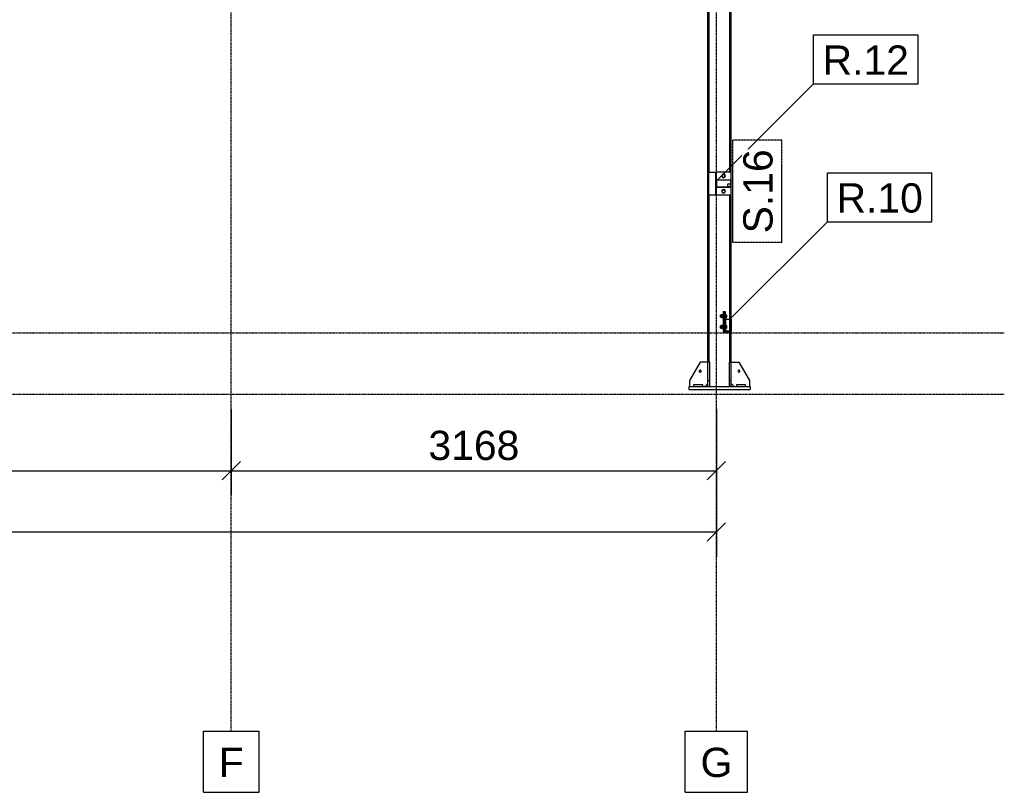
# Model space of a CAD drawing. Header units: millimetres. Extents: x 0 to 50000, y 0 to 29700.
# Tile 23 of 27: x 24995 to 31425, y 13260 to 18305. Entities that reach past the tile are written whole.
import ezdxf

# ---------------------------------------------------------------- set-up
doc = ezdxf.new("R2010")
doc.units = ezdxf.units.MM
doc.linetypes.add('DXK_LINE_DOT2', pattern=[3.9198, 1.9599, -1.9599])
doc.linetypes.add('DXK_LINE_DOT3', pattern=[5.9187, 2.979, -0.9799, 0.9799, -0.9799])
for name, color, linetype in [('TS_INNE_OBIEKTY', 7, 'Continuous'), ('TS_LINIE_WIDOCZNE', 7, 'Continuous'), ('TS_OPISY', 7, 'Continuous'), ('TS_OPISY_LINIE', 7, 'Continuous'), ('TS_OPISY_RAMKA', 7, 'Continuous'), ('TS_WYMIARY', 7, 'Continuous'), ('TS_WYMIARY_TEKST', 7, 'Continuous'), ('TS_WYPELNIENIE', 7, 'Continuous')]:
    doc.layers.add(name, color=color, linetype=linetype)
doc.styles.add('Arial', font='ARIAL.TTF', dxfattribs={"height": 0.2})

# ---------------------------------------------------------------- blocks, each defined once
blk = doc.blocks.new('Part-305655447-2972 - 2968')
at = {"layer": 'TS_LINIE_WIDOCZNE', "color": 1, "linetype": 'Continuous'}
for p, q in [((29489.6, 21049.6), (29498.6, 21049.6)), ((29489.6, 20281), (29489.6, 21049.6)), ((29498.6, 18859.6), (29498.6, 21049.6)), ((29632.6, 21049.6), (29637.6, 21049.6)), ((29632.6, 18859.6), (29632.6, 21049.6)), ((29641.6, 18859.6), (29641.6, 20999.6)), ((29489.6, 20138), (29489.6, 20272)), ((29489.6, 16069.6), (29489.6, 20129)), ((29498.6, 17309.6), (29498.6, 18709.6)), ((29632.6, 17309.6), (29632.6, 18709.6)), ((29641.6, 17309.6), (29641.6, 18709.6)), ((29498.6, 16069.6), (29498.6, 17159.6)), ((29632.6, 16349.6), (29632.6, 17159.6)), ((29641.6, 16349.6), (29641.6, 17159.6)), ((29632.6, 16272.6), (29632.6, 16346.6)), ((29632.6, 16069.6), (29632.6, 16269.6)), ((29641.6, 16069.6), (29641.6, 16269.6))]:
    blk.add_line(p, q, dxfattribs=at)
blk = doc.blocks.new('Part-305655447-2974 - 2968')
at = {"layer": 'TS_LINIE_WIDOCZNE', "color": 1, "linetype": 'Continuous'}
for p, q in [((29365.6, 15909.6), (29765.6, 15909.6)), ((29365.6, 15909.6), (29365.6, 15889.6)), ((29365.6, 15889.6), (29765.6, 15889.6)), ((29765.6, 15909.6), (29765.6, 15889.6))]:
    blk.add_line(p, q, dxfattribs=at)
blk = doc.blocks.new('Part-305655447-2976 - 2968')
at = {"layer": 'TS_LINIE_WIDOCZNE', "color": 1, "linetype": 'Continuous'}
for p, q in [((29641.6, 16069.6), (29692.1, 16069.6)), ((29692.1, 16069.6), (29762.1, 15949.6)), ((29762.1, 15949.6), (29762.1, 15909.6)), ((29661.6, 15909.6), (29641.6, 15929.6))]:
    blk.add_line(p, q, dxfattribs=at)
blk = doc.blocks.new('Part-305655447-2978 - 2968')
at = {"layer": 'TS_LINIE_WIDOCZNE', "color": 1, "linetype": 'Continuous'}
for p, q in [((29439.1, 16069.6), (29369.1, 15949.6)), ((29489.6, 16069.6), (29439.1, 16069.6)), ((29369.1, 15949.6), (29369.1, 15909.6)), ((29469.6, 15909.6), (29489.6, 15929.6))]:
    blk.add_line(p, q, dxfattribs=at)
blk = doc.blocks.new('Part-305655447-2981 - 2968')
at = {"layer": 'TS_LINIE_WIDOCZNE', "color": 1, "linetype": 'Continuous'}
for p, q in [((29641.6, 16069.6), (29629.6, 16069.6)), ((29629.6, 15909.6), (29629.6, 16069.6)), ((29641.6, 15909.6), (29641.6, 16069.6)), ((29629.6, 15949.6), (29641.6, 15949.6)), ((29641.6, 15909.6), (29629.6, 15909.6))]:
    blk.add_line(p, q, dxfattribs=at)
blk = doc.blocks.new('Part-305655447-2982 - 2968')
at = {"layer": 'TS_LINIE_WIDOCZNE', "color": 1, "linetype": 'Continuous'}
for p, q in [((29501.6, 16069.6), (29489.6, 16069.6)), ((29489.6, 15909.6), (29489.6, 16069.6)), ((29501.6, 15909.6), (29501.6, 16069.6)), ((29489.6, 15949.6), (29501.6, 15949.6)), ((29501.6, 15909.6), (29489.6, 15909.6))]:
    blk.add_line(p, q, dxfattribs=at)
blk = doc.blocks.new('Part-305655447-2985 - 2968')
at = {"layer": 'TS_LINIE_WIDOCZNE', "color": 1, "linetype": 'Continuous'}
for p, q in [((29735.6, 15921.6), (29675.6, 15921.6)), ((29675.6, 15921.6), (29675.6, 15909.6)), ((29735.6, 15909.6), (29735.6, 15921.6))]:
    blk.add_line(p, q, dxfattribs=at)
blk = doc.blocks.new('Part-305655447-2986 - 2968')
at = {"layer": 'TS_LINIE_WIDOCZNE', "color": 1, "linetype": 'Continuous'}
for p, q in [((29455.6, 15921.6), (29395.6, 15921.6)), ((29395.6, 15921.6), (29395.6, 15909.6)), ((29455.6, 15909.6), (29455.6, 15921.6))]:
    blk.add_line(p, q, dxfattribs=at)
blk = doc.blocks.new('Bolt-305655447-2994 - 2968')
at = {"layer": 'TS_INNE_OBIEKTY', "color": 1, "linetype": 'Continuous'}
for start, end in [(90, 270), (90, 270), (270, 90), (270, 90)]:
    blk.add_arc((29692.1, 16009.6), 7, start, end, dxfattribs=at)
blk = doc.blocks.new('Bolt-305655447-2997 - 2968')
at = {"layer": 'TS_INNE_OBIEKTY', "color": 1, "linetype": 'Continuous'}
for start, end in [(108, 288), (108, 288), (288, 108), (288, 108)]:
    blk.add_arc((29439.1, 16009.6), 7, start, end, dxfattribs=at)
blk = doc.blocks.new('Part-305655447-3205 - 2968')
at = {"layer": 'TS_LINIE_WIDOCZNE', "color": 1, "linetype": 'Continuous'}
for p, q in [((29494.6, 17309.6), (29541.6, 17309.6)), ((29494.6, 17159.6), (29494.6, 17309.6)), ((29541.6, 17159.6), (29494.6, 17159.6))]:
    blk.add_line(p, q, dxfattribs=at)
blk = doc.blocks.new('Part-305655447-3074 - 2968')
at = {"layer": 'TS_WYPELNIENIE', "linetype": 'Continuous'}
h = blk.add_hatch(dxfattribs=at)
h.set_pattern_fill('', color=256, scale=70, style=0, pattern_type=0)
h.set_pattern_definition([(45, (29601.6, 16349.56), (-157.15, 157.15), [])])
h.paths.add_polyline_path([(29641.6, 16349.6), (29601.6, 16349.6), (29601.6, 16269.6), (29641.6, 16269.6)])
h.paths.add_polyline_path([(29604.6, 16272.6), (29604.6, 16346.6), (29638.6, 16346.6), (29638.6, 16272.6)])
at = {"layer": 'TS_INNE_OBIEKTY', "color": 1, "linetype": 'Continuous'}
for p, q in [((29601.6, 16269.6), (29601.6, 16349.6)), ((29601.6, 16349.6), (29641.6, 16349.6)), ((29638.6, 16346.6), (29604.6, 16346.6)), ((29604.6, 16346.6), (29604.6, 16272.6)), ((29638.6, 16272.6), (29638.6, 16346.6)), ((29641.6, 16349.6), (29641.6, 16269.6)), ((29601.6, 16269.6), (29641.6, 16269.6)), ((29604.6, 16272.6), (29638.6, 16272.6))]:
    blk.add_line(p, q, dxfattribs=at)
blk = doc.blocks.new('Part-305655447-3076 - 2968')
at = {"layer": 'TS_LINIE_WIDOCZNE', "color": 1, "linetype": 'Continuous'}
for p, q in [((29589.6, 16399.6), (29589.6, 16269.6)), ((29589.6, 16399.6), (29595.6, 16399.6)), ((29589.6, 16269.6), (29595.6, 16269.6))]:
    blk.add_line(p, q, dxfattribs=at)
blk = doc.blocks.new('Part-305655447-3077 - 2968')
at = {"layer": 'TS_LINIE_WIDOCZNE', "color": 1, "linetype": 'Continuous'}
for p, q in [((29595.6, 16399.6), (29595.6, 16269.6)), ((29595.6, 16399.6), (29601.6, 16399.6)), ((29601.6, 16399.6), (29601.6, 16349.6)), ((29595.6, 16269.6), (29601.6, 16269.6))]:
    blk.add_line(p, q, dxfattribs=at)
blk = doc.blocks.new('Bolt-305655447-3078 - 2968')
at = {"layer": 'TS_INNE_OBIEKTY', "color": 1, "linetype": 'Continuous'}
for p, q in [((29569.1, 16375.6), (29569.1, 16374.8)), ((29569.1, 16375.6), (29577.1, 16375.6)), ((29569.1, 16374.8), (29569.1, 16363.6)), ((29569.1, 16363.6), (29577.1, 16363.6)), ((29577.1, 16379.1), (29577.1, 16360.1)), ((29577.1, 16379.1), (29587.1, 16379.1)), ((29577.1, 16369.6), (29587.1, 16369.6)), ((29577.1, 16360.1), (29587.1, 16360.1)), ((29587.1, 16381.6), (29587.1, 16357.6)), ((29587.1, 16381.6), (29589.6, 16381.6)), ((29587.1, 16357.6), (29589.6, 16357.6)), ((29601.6, 16381.6), (29604.1, 16381.6)), ((29601.6, 16357.6), (29604.1, 16357.6)), ((29604.1, 16381.6), (29604.1, 16357.6)), ((29604.1, 16378.6), (29611.6, 16378.6)), ((29604.1, 16369.6), (29611.6, 16369.6)), ((29604.1, 16360.6), (29611.6, 16360.6)), ((29611.6, 16378.6), (29611.6, 16360.6)), ((29569.1, 16305.6), (29569.1, 16304.8)), ((29569.1, 16305.6), (29577.1, 16305.6)), ((29569.1, 16304.8), (29569.1, 16293.6)), ((29569.1, 16293.6), (29577.1, 16293.6)), ((29577.1, 16309.1), (29577.1, 16290.1)), ((29577.1, 16309.1), (29587.1, 16309.1)), ((29577.1, 16299.6), (29587.1, 16299.6)), ((29577.1, 16290.1), (29587.1, 16290.1)), ((29587.1, 16311.6), (29587.1, 16287.6)), ((29587.1, 16311.6), (29589.6, 16311.6)), ((29587.1, 16287.6), (29589.6, 16287.6)), ((29604.6, 16308.6), (29611.6, 16308.6)), ((29604.6, 16299.6), (29611.6, 16299.6)), ((29604.6, 16290.6), (29611.6, 16290.6)), ((29611.6, 16308.6), (29611.6, 16290.6))]:
    blk.add_line(p, q, dxfattribs=at)
blk = doc.blocks.new('Part-305655447-3197 - 2968')
at = {"layer": 'TS_WYPELNIENIE', "linetype": 'Continuous'}
h = blk.add_hatch(dxfattribs=at)
h.set_pattern_fill('', color=256, scale=70, style=0, pattern_type=0)
h.set_pattern_definition([(45, (29541.6, 17259.56), (-157.15, 157.15), [])])
h.paths.add_polyline_path([(29641.6, 17259.6), (29541.6, 17259.6), (29541.6, 17209.6), (29641.6, 17209.6)])
h.paths.add_polyline_path([(29544.6, 17212.6), (29544.6, 17256.6), (29638.6, 17256.6), (29638.6, 17212.6)])
at = {"layer": 'TS_INNE_OBIEKTY', "color": 1, "linetype": 'Continuous'}
for p, q in [((29541.6, 17209.6), (29541.6, 17259.6)), ((29541.6, 17259.6), (29641.6, 17259.6)), ((29638.6, 17256.6), (29544.6, 17256.6)), ((29544.6, 17256.6), (29544.6, 17212.6)), ((29638.6, 17212.6), (29638.6, 17256.6)), ((29641.6, 17209.6), (29641.6, 17259.6)), ((29641.6, 17209.6), (29541.6, 17209.6)), ((29544.6, 17212.6), (29638.6, 17212.6))]:
    blk.add_line(p, q, dxfattribs=at)
blk = doc.blocks.new('Part-305655447-3207 - 2968')
at = {"layer": 'TS_LINIE_WIDOCZNE', "color": 1, "linetype": 'Continuous'}
for p, q in [((29641.6, 17309.6), (29541.6, 17309.6)), ((29541.6, 17259.6), (29541.6, 17309.6)), ((29641.6, 17259.6), (29641.6, 17309.6)), ((29541.6, 17159.6), (29541.6, 17209.6)), ((29641.6, 17159.6), (29641.6, 17209.6)), ((29641.6, 17159.6), (29541.6, 17159.6))]:
    blk.add_line(p, q, dxfattribs=at)
blk = doc.blocks.new('Bolt-305655447-3208 - 2968')
at = {"layer": 'TS_INNE_OBIEKTY', "color": 1, "linetype": 'Continuous'}
for start, end in [(90, 270), (90, 270), (270, 90), (270, 90)]:
    blk.add_arc((29627.6, 17223.6), 10, start, end, dxfattribs=at)
blk = doc.blocks.new('Bolt-305655447-3209 - 2968')
at = {"layer": 'TS_INNE_OBIEKTY', "color": 1, "linetype": 'Continuous'}
for p, q in [((29582.6, 17289.8), (29591.6, 17294.9)), ((29582.6, 17279.4), (29582.6, 17289.8)), ((29591.6, 17274.2), (29582.6, 17279.4)), ((29591.6, 17294.9), (29600.6, 17289.8)), ((29600.6, 17279.4), (29591.6, 17274.2)), ((29600.6, 17289.8), (29600.6, 17279.4)), ((29582.6, 17189.8), (29591.6, 17194.9)), ((29582.6, 17179.4), (29582.6, 17189.8)), ((29591.6, 17174.2), (29582.6, 17179.4)), ((29591.6, 17194.9), (29600.6, 17189.8)), ((29600.6, 17179.4), (29591.6, 17174.2)), ((29600.6, 17189.8), (29600.6, 17179.4))]:
    blk.add_line(p, q, dxfattribs=at)
for centre, start, end in [((29591.6, 17284.6), 90, 270), ((29591.6, 17284.6), 270, 90), ((29591.6, 17184.6), 90, 270), ((29591.6, 17184.6), 270, 90)]:
    blk.add_arc(centre, 12, start, end, dxfattribs=at)
blk = doc.blocks.new('GridLine-305655447-3941 - 2968')
at = {"layer": 'TS_INNE_OBIEKTY', "color": 4, "linetype": 'DXK_LINE_DOT3'}
blk.add_line((2322.7, 15859.6), (31425.1, 15859.6), dxfattribs=at)
blk = doc.blocks.new('GridLine-305655447-3939 - 2968')
at = {"layer": 'TS_INNE_OBIEKTY', "color": 4, "linetype": 'DXK_LINE_DOT3'}
blk.add_line((26377.1, 13659.6), (26377.1, 23199.6), dxfattribs=at)
at = {"layer": 'TS_INNE_OBIEKTY', "color": 4, "linetype": 'Continuous'}
for p, q in [((26195.7, 13659.6), (26558.5, 13659.6)), ((26195.7, 13259.6), (26195.7, 13659.6)), ((26558.5, 13259.6), (26558.5, 13659.6)), ((26195.7, 13259.6), (26558.5, 13259.6))]:
    blk.add_line(p, q, dxfattribs=at)
at = {"layer": 'TS_INNE_OBIEKTY', "color": 2, "linetype": 'Continuous', "style": 'Arial'}
blk.add_text('F', height=191, dxfattribs=at).set_placement((26295.7, 13359.6))
blk = doc.blocks.new('GridLine-305655447-3940 - 2968')
at = {"layer": 'TS_INNE_OBIEKTY', "color": 4, "linetype": 'DXK_LINE_DOT3'}
blk.add_line((29545.1, 13659.6), (29545.1, 23199.6), dxfattribs=at)
at = {"layer": 'TS_INNE_OBIEKTY', "color": 4, "linetype": 'Continuous'}
for p, q in [((29341.4, 13659.6), (29748.8, 13659.6)), ((29341.4, 13259.6), (29341.4, 13659.6)), ((29748.8, 13259.6), (29748.8, 13659.6)), ((29341.4, 13259.6), (29748.8, 13259.6))]:
    blk.add_line(p, q, dxfattribs=at)
at = {"layer": 'TS_INNE_OBIEKTY', "color": 2, "linetype": 'Continuous', "style": 'Arial'}
blk.add_text('G', height=191, dxfattribs=at).set_placement((29441.4, 13359.6))
blk = doc.blocks.new('GridLine-305655447-3942 - 2968')
at = {"layer": 'TS_INNE_OBIEKTY', "color": 4, "linetype": 'DXK_LINE_DOT3'}
blk.add_line((2322.7, 16259.6), (31425.1, 16259.6), dxfattribs=at)
blk = doc.blocks.new('StraightDimension-305655447-3946 - 2968')
at = {"layer": 'TS_WYMIARY', "color": 174, "linetype": 'Continuous'}
for p, q in [((26377.1, 15759.6), (26377.1, 15199.6)), ((29545.1, 15759.6), (29545.1, 15199.6)), ((26437.1, 15419.6), (26317.1, 15299.6)), ((29485.1, 15299.6), (29605.1, 15419.6)), ((26377.1, 15359.6), (29545.1, 15359.6))]:
    blk.add_line(p, q, dxfattribs=at)
at = {"color": 0}
blk.add_wipeout([(28297.6, 15389.6), (28297.6, 15669.6), (27624.6, 15669.6), (27624.6, 15389.6)], dxfattribs=at).dxf.layer = 'TS_WYMIARY'
at = {"layer": 'TS_WYMIARY_TEKST', "color": 96, "style": 'Arial'}
blk.add_text('3168', height=191.02, dxfattribs=at).set_placement((27664.6, 15429.6))
blk = doc.blocks.new('StraightDimension-305655447-3947 - 2968')
at = {"layer": 'TS_WYMIARY', "color": 174, "linetype": 'Continuous'}
for p, q in [((26377.1, 15759.6), (26377.1, 15199.6)), ((26317.1, 15299.6), (26437.1, 15419.6)), ((20008.1, 15359.6), (26377.1, 15359.6))]:
    blk.add_line(p, q, dxfattribs=at)
blk = doc.blocks.new('StraightDimension-305655447-3956 - 2968')
at = {"layer": 'TS_WYMIARY', "color": 174, "linetype": 'Continuous'}
for p, q in [((29545.1, 15759.6), (29545.1, 14799.6)), ((29485.1, 14899.6), (29605.1, 15019.6)), ((4974.1, 14959.6), (29545.1, 14959.6))]:
    blk.add_line(p, q, dxfattribs=at)
blk = doc.blocks.new('Mark-305655447-5139 - 2968')
at = {"layer": 'TS_OPISY_LINIE', "linetype": 'Continuous'}
blk.add_line((29542.1, 17249.3), (30178.5, 17885.7), dxfattribs=at)
at = {"layer": 'TS_OPISY_RAMKA', "linetype": 'Continuous'}
for p, q in [((30178.5, 18205.7), (30861.6, 18205.7)), ((30178.5, 17885.7), (30178.5, 18205.7)), ((30861.6, 17885.7), (30861.6, 18205.7)), ((30178.5, 17885.7), (30861.6, 17885.7))]:
    blk.add_line(p, q, dxfattribs=at)
blk.add_wipeout([(30801.6, 17945.7), (30801.6, 18145.7), (30238.5, 18145.7), (30238.5, 17945.7)]).dxf.layer = 'TS_OPISY_LINIE'
blk.add_wipeout([(30801.6, 17945.7), (30801.6, 18145.7), (30238.5, 18145.7), (30238.5, 17945.7)]).dxf.layer = 'TS_OPISY_LINIE'
at = {"layer": 'TS_OPISY', "style": 'Arial'}
blk.add_text('R.12', height=191.02, dxfattribs=at).set_placement((30238.5, 17945.7))
blk = doc.blocks.new('Mark-305655447-5108 - 2968')
at = {"layer": 'TS_OPISY_RAMKA', "linetype": 'DXK_LINE_DOT2'}
for p, q in [((29651.6, 16849.6), (29651.6, 17517.8)), ((29971.6, 17517.8), (29651.6, 17517.8)), ((29971.6, 16849.6), (29971.6, 17517.8)), ((29971.6, 16849.6), (29651.6, 16849.6))]:
    blk.add_line(p, q, dxfattribs=at)
blk.add_wipeout([(29911.6, 17457.8), (29711.6, 17457.8), (29711.6, 16909.6), (29911.6, 16909.6)]).dxf.layer = 'TS_OPISY_LINIE'
blk.add_wipeout([(29911.6, 17457.8), (29711.6, 17457.8), (29711.6, 16909.6), (29911.6, 16909.6)]).dxf.layer = 'TS_OPISY_LINIE'
at = {"layer": 'TS_OPISY', "style": 'Arial'}
blk.add_text('S.16', height=191.02, rotation=90.00021, dxfattribs=at).set_placement((29911.6, 16909.6))
blk = doc.blocks.new('Mark-305655447-5125 - 2968')
at = {"layer": 'TS_OPISY_LINIE', "linetype": 'Continuous'}
blk.add_line((29633.3, 16349.1), (30269.7, 16985.5), dxfattribs=at)
at = {"layer": 'TS_OPISY_RAMKA', "linetype": 'Continuous'}
for p, q in [((30269.7, 17305.5), (30952.8, 17305.5)), ((30269.7, 16985.5), (30269.7, 17305.5)), ((30952.8, 16985.5), (30952.8, 17305.5)), ((30269.7, 16985.5), (30952.8, 16985.5))]:
    blk.add_line(p, q, dxfattribs=at)
blk.add_wipeout([(30892.8, 17045.5), (30892.8, 17245.5), (30329.7, 17245.5), (30329.7, 17045.5)]).dxf.layer = 'TS_OPISY_LINIE'
blk.add_wipeout([(30892.8, 17045.5), (30892.8, 17245.5), (30329.7, 17245.5), (30329.7, 17045.5)]).dxf.layer = 'TS_OPISY_LINIE'
at = {"layer": 'TS_OPISY', "style": 'Arial'}
blk.add_text('R.10', height=191.02, dxfattribs=at).set_placement((30329.7, 17045.5))

msp = doc.modelspace()

# ---------------------------------------------------------------- block references
for name in ['GridLine-305655447-3939 - 2968', 'GridLine-305655447-3940 - 2968', 'Part-305655447-2972 - 2968', 'Part-305655447-3205 - 2968', 'Part-305655447-3207 - 2968', 'Bolt-305655447-3209 - 2968', 'Part-305655447-3197 - 2968', 'Bolt-305655447-3208 - 2968', 'GridLine-305655447-3942 - 2968', 'Part-305655447-3076 - 2968', 'Part-305655447-3077 - 2968', 'Bolt-305655447-3078 - 2968', 'Part-305655447-3074 - 2968', 'GridLine-305655447-3941 - 2968', 'Part-305655447-2978 - 2968', 'Bolt-305655447-2997 - 2968', 'Part-305655447-2982 - 2968', 'Part-305655447-2981 - 2968', 'Part-305655447-2976 - 2968', 'Bolt-305655447-2994 - 2968', 'Part-305655447-2974 - 2968', 'Part-305655447-2986 - 2968', 'Part-305655447-2985 - 2968']:
    msp.add_blockref(name, (0, 0))

# ---------------------------------------------------------------- next in the draw order: block references
for name in ['Mark-305655447-5139 - 2968', 'StraightDimension-305655447-3946 - 2968']:
    msp.add_blockref(name, (0, 0))

# ---------------------------------------------------------------- next in the draw order: block references
for name in ['Mark-305655447-5108 - 2968', 'StraightDimension-305655447-3947 - 2968']:
    msp.add_blockref(name, (0, 0))

# ---------------------------------------------------------------- next in the draw order: block references
for name in ['Mark-305655447-5125 - 2968', 'StraightDimension-305655447-3956 - 2968']:
    msp.add_blockref(name, (0, 0))

doc.saveas('drawing.dxf')
